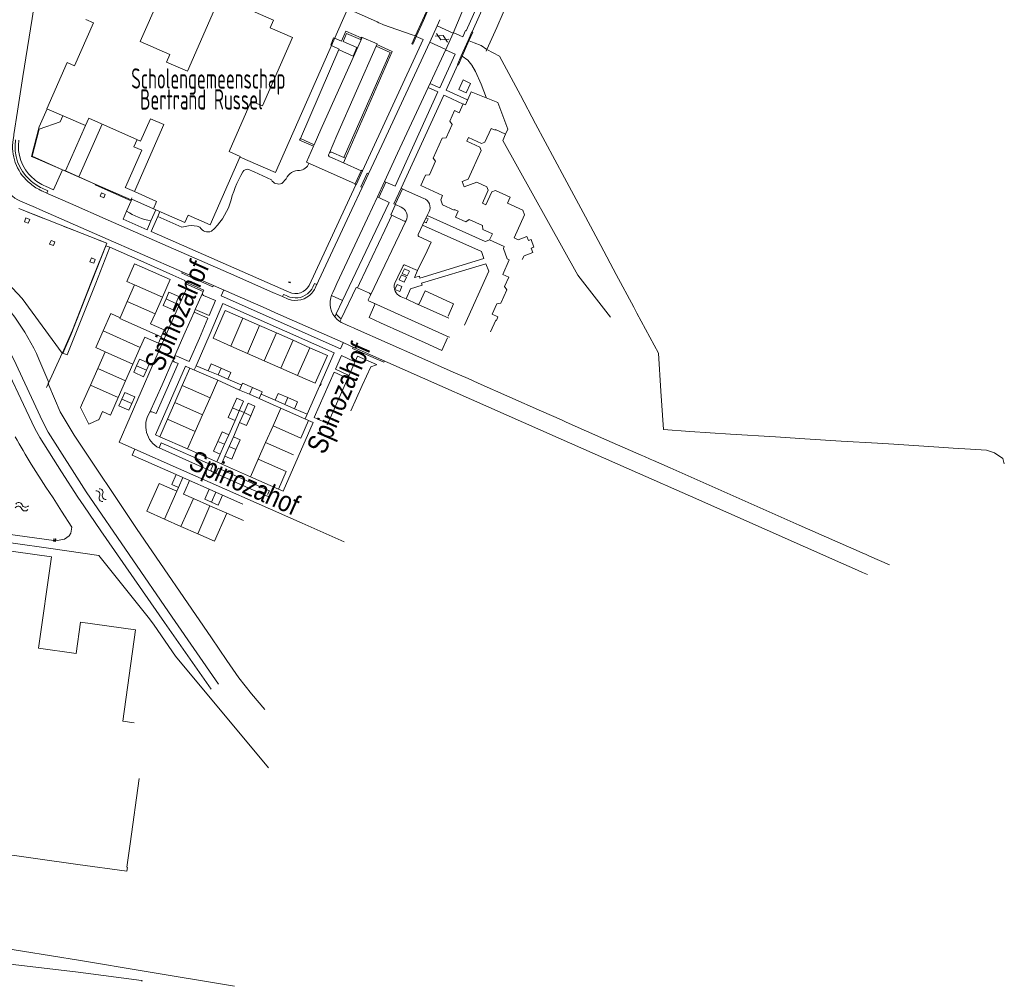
# Model space of a CAD drawing. Header units: metres. Extents: x 111546 to 149831, y 498798 to 507863.
# Tile 46 of 256: x 112703 to 112753, y 500403 to 500453. Entities that reach past the tile are written whole.
import ezdxf

# ---------------------------------------------------------------- set-up
doc = ezdxf.new("R2010")
doc.units = ezdxf.units.M
doc.layers.add('bladindeling', color=7, linetype='Continuous', lineweight=5)
doc.styles.get("Standard").update_dxf_attribs({"font": 'isocp-ie.shx'})
doc.styles.add('Zaanstad', font='ARIALN.TTF')

# ---------------------------------------------------------------- blocks, each defined once
blk = doc.blocks.new('S05')
at = {"color": 0}
for centre, radius, start, end in [((0.934, 0.069368), 1.049, 26.4737935, 153.5262065), ((2.814, 1.038498), 1.065, 208.1530903, 331.8469097), ((0.945, -1.060632), 1.049, 26.4737935, 153.5262065), ((2.825, -0.089502), 1.065, 208.1530903, 331.8469097)]:
    blk.add_arc(centre, radius, start, end, dxfattribs=at)
blk = doc.blocks.new('S012')
at = {"color": 0}
for p, q in [((1.184, 2.05), (0, 0)), ((1.182, -2.049), (0, 0)), ((1.398, 0.001), (0.214, -2.049)), ((1.398, 0.001), (0.216, 2.05))]:
    blk.add_line(p, q, dxfattribs=at)

msp = doc.modelspace()

# ---------------------------------------------------------------- linework, layer by layer
at = {"layer": 'bladindeling'}
for p, q in [((112727.8441, 500454.5109), (112726.829, 500452.1683)), ((112725.4815, 500453.941), (112724.6078, 500451.8786)), ((112722.7049, 500451.7548), (112723.0577, 500452.5424)), ((112723.1021, 500452.5224), (112722.7512, 500451.7341)), ((112723.0532, 500452.5444), (112723.0577, 500452.5424)), ((112723.7942, 500452.2438), (112723.9316, 500452.559)), ((112721.5202, 500450.9398), (112720.7352, 500451.2899)), ((112725.028, 500450.7236), (112725.3697, 500451.5021)), ((112725.074, 500450.7032), (112725.4177, 500451.4806)), ((112725.4177, 500451.4806), (112725.4234, 500451.478)), ((112721.5202, 500450.9398), (112719.1389, 500445.511)), ((112704.8983, 500444.8705), (112705.9136, 500447.1729)), ((112705.5768, 500444.5695), (112706.7631, 500447.2549)), ((112718.3234, 500445.7926), (112718.283, 500445.6908)), ((112704.7498, 500444.9226), (112706.4155, 500444.1975)), ((112719.9961, 500444.8788), (112719.9958, 500444.8779)), ((112715.9038, 500444.234), (112716.1263, 500444.4711)), ((112721.1987, 500444.3059), (112720.8307, 500443.5203)), ((112719.6807, 500444.1641), (112719.6664, 500444.1705)), ((112708.2328, 500443.3525), (112708.2672, 500443.4295)), ((112708.2524, 500443.434), (112708.2798, 500443.4971)), ((112703.7467, 500442.4744), (112702.9468, 500442.7931)), ((112722.2206, 500442.3473), (112720.4029, 500438.5482)), ((112705.5789, 500441.7541), (112704.7768, 500442.0694)), ((112706.4433, 500439.1646), (112707.1533, 500440.987)), ((112707.1533, 500440.987), (112706.9536, 500441.0656)), ((112708.0338, 500438.2233), (112708.4079, 500439.0728)), ((112708.4079, 500439.0728), (112709.8248, 500438.4447)), ((112709.8248, 500438.4447), (112709.4524, 500437.5991)), ((112710.5166, 500438.138), (112710.0114, 500438.3619)), ((112711.5001, 500437.8265), (112711.864, 500438.649)), ((112720.2951, 500438.3203), (112720.4029, 500438.5482)), ((112720.5833, 500438.154), (112720.3124, 500438.2716)), ((112707.6752, 500437.4089), (112708.0338, 500438.2233)), ((112708.0338, 500438.2233), (112709.4524, 500437.5991)), ((112709.4524, 500437.5991), (112709.2287, 500437.0909)), ((112713.9244, 500437.3838), (112713.3011, 500435.9639)), ((112713.9244, 500437.3838), (112714.7743, 500437.0092)), ((112709.2287, 500437.0909), (112709.4144, 500437.009)), ((112714.7743, 500437.0092), (112714.1478, 500435.5907)), ((112714.7743, 500437.0092), (112715.627, 500436.6332)), ((112706.8131, 500436.7319), (112708.7043, 500435.9001)), ((112708.9301, 500436.413), (112708.7043, 500435.9001)), ((112709.117, 500436.3306), (112708.9301, 500436.413)), ((112715.627, 500436.6332), (112715.0015, 500435.2143)), ((112715.627, 500436.6332), (112716.4738, 500436.2599)), ((112708.7043, 500435.9001), (112708.3279, 500435.0453)), ((112714.1478, 500435.5907), (112713.3011, 500435.9639)), ((112716.4738, 500436.2599), (112715.8474, 500434.8415)), ((112716.4738, 500436.2599), (112717.3264, 500435.8839)), ((112717.3264, 500435.8839), (112716.702, 500434.4646)), ((112703.9375, 500433.8538), (112704.7364, 500435.6099)), ((112706.5369, 500434.8253), (112706.9106, 500435.675)), ((112706.9106, 500435.675), (112706.9119, 500435.6777)), ((112706.9106, 500435.675), (112708.3279, 500435.0453)), ((112710.4375, 500435.4104), (112710.384, 500435.2895)), ((112715.0015, 500435.2143), (112714.1478, 500435.5907)), ((112706.163, 500433.9754), (112706.5369, 500434.8253)), ((112706.5369, 500434.8253), (112707.9561, 500434.2008)), ((112708.3279, 500435.0453), (112707.9561, 500434.2008)), ((112709.0168, 500434.7391), (112708.514, 500434.9625)), ((112712.1637, 500434.7135), (112711.5414, 500434.9627)), ((112712.6571, 500434.4975), (112712.8095, 500434.8442)), ((112715.8474, 500434.8415), (112715.0015, 500435.2143)), ((112716.702, 500434.4646), (112715.8474, 500434.8415)), ((112719.2464, 500434.5024), (112718.6277, 500434.789)), ((112713.8609, 500433.9706), (112713.1518, 500434.2809)), ((112705.7691, 500433.08), (112706.163, 500433.9754)), ((112706.163, 500433.9754), (112707.5808, 500433.3485)), ((112707.9561, 500434.2008), (112707.5808, 500433.3485)), ((112710.4579, 500433.1019), (112710.8327, 500433.9538)), ((112710.8327, 500433.9538), (112712.2503, 500433.328)), ((112714.251, 500433.5126), (112714.4034, 500433.8585)), ((112708.2694, 500433.0441), (112707.7669, 500433.2663)), ((112712.2503, 500433.328), (112711.8756, 500432.4763)), ((112715.5656, 500433.2169), (112714.8451, 500433.5284)), ((112716.0579, 500432.9999), (112716.2099, 500433.3456)), ((112710.084, 500432.252), (112710.4579, 500433.1019)), ((112711.8756, 500432.4763), (112710.4579, 500433.1019)), ((112713.7373, 500432.6719), (112713.3921, 500432.8243)), ((112717.1881, 500432.5049), (112716.552, 500432.7819)), ((112711.8756, 500432.4763), (112711.5016, 500431.6263)), ((112713.9822, 500432.5857), (112713.7457, 500432.691)), ((112714.3185, 500432.4154), (112713.9822, 500432.5857)), ((112717.1881, 500432.5049), (112717.0825, 500432.2647)), ((112710.084, 500432.252), (112711.5016, 500431.6263)), ((112713.5202, 500432.176), (112713.2053, 500431.4612)), ((112713.4409, 500431.358), (112713.7559, 500432.0719)), ((112715.0782, 500431.063), (112715.4528, 500431.9147)), ((112715.4528, 500431.9147), (112716.8716, 500431.2885)), ((112709.6551, 500430.7835), (112712.3444, 500429.5848)), ((112712.9887, 500430.9698), (112712.6449, 500431.1216)), ((112713.5699, 500430.7133), (112713.2247, 500430.8657)), ((112714.7043, 500430.2128), (112715.0782, 500431.063)), ((112716.4972, 500430.4369), (112715.0782, 500431.063)), ((112714.3114, 500429.3193), (112711.1091, 500430.7343)), ((112712.7698, 500430.4727), (112712.5974, 500430.0762)), ((112712.8348, 500429.9696), (112713.0047, 500430.3695)), ((112714.7043, 500430.2128), (112716.1232, 500429.5867)), ((112710.6385, 500428.7809), (112710.8596, 500429.2844)), ((112712.3444, 500429.5848), (112712.4712, 500429.5262)), ((112710.6385, 500428.7809), (112710.5539, 500428.5883)), ((112712.2137, 500428.6829), (112711.2006, 500429.134)), ((112709.9306, 500427.1684), (112710.5539, 500428.5883)), ((112712.331, 500428.0313), (112712.5517, 500428.5343)), ((112713.9156, 500427.9311), (112712.8926, 500428.3845)), ((112711.4038, 500428.2131), (112710.7737, 500426.796)), ((112711.4038, 500428.2131), (112712.2474, 500427.8406)), ((112711.6246, 500426.4204), (112712.2474, 500427.8406)), ((112712.2474, 500427.8406), (112713.1016, 500427.4634)), ((112713.1016, 500427.4634), (112712.471, 500426.0467)), ((112713.1016, 500427.4634), (112713.9487, 500427.0895)), ((112710.7737, 500426.796), (112709.9306, 500427.1684)), ((112711.6246, 500426.4204), (112710.7737, 500426.796)), ((112700.7185, 500426.5767), (112704.2987, 500426.0819)), ((112712.471, 500426.0467), (112711.6246, 500426.4204))]:
    msp.add_line(p, q, dxfattribs=at)
for points in [[(112733.411, 500466.8898), (112733.2557, 500466.956), (112733.9949, 500468.6937), (112734.288, 500468.5707), (112734.6838, 500469.4646), (112734.5391, 500469.5272), (112734.2999, 500468.9751), (112733.3711, 500469.3745), (112733.3606, 500469.3513), (112730.6926, 500463.3843), (112726.8589, 500454.8117), (112726.4516, 500453.8972), (112725.6434, 500452.096), (112725.577, 500451.9395)], [(112698.1943, 500464.5379), (112698.211, 500463.7534), (112698.4358, 500463.091), (112698.8007, 500462.5023), (112699.3128, 500462.0284), (112699.9105, 500461.6984), (112704.5572, 500459.6397), (112719.4182, 500453.0367), (112720.2662, 500452.6624), (112720.7498, 500452.4424)], [(112703.4495, 500454.1779), (112703.2024, 500452.6177), (112702.7366, 500449.6667), (112702.4621, 500447.9106), (112702.2749, 500446.715), (112702.2698, 500446.6827), (112702.2643, 500446.6471), (112702.2354, 500446.4641)], [(112725.6155, 500454.2515), (112726.2447, 500454.1591), (112725.2777, 500451.9956), (112725.2454, 500452.0098), (112725.1029, 500451.6889), (112724.9619, 500451.752), (112724.6189, 500451.9051)], [(112712.5888, 500453.3477), (112711.0959, 500449.949), (112710.0415, 500450.4013), (112710.2118, 500450.7866), (112708.6948, 500451.4539), (112709.6889, 500453.7157)], [(112713.7763, 500445.5771), (112715.5715, 500444.7881), (112719.2368, 500453.0998), (112719.331, 500453.3138)], [(112705.9394, 500452.5719), (112706.3178, 500452.4034), (112705.3511, 500450.2138), (112704.9762, 500450.379), (112703.9476, 500448.0346), (112705.9136, 500447.1729), (112706.0873, 500447.5547), (112708.7206, 500446.3869), (112709.2263, 500447.5238), (112709.9039, 500447.2279), (112708.4041, 500443.8206), (112709.5341, 500443.3236), (112709.3725, 500442.9452), (112710.9617, 500442.2451), (112711.1303, 500442.6201), (112712.2586, 500442.1247), (112713.786, 500445.5991), (112713.2218, 500445.8537), (112714.3501, 500448.4182), (112714.9177, 500448.1739), (112716.4433, 500451.6483), (112715.315, 500452.1488), (112715.4784, 500452.5289), (112713.8874, 500453.2238)], [(112723.0577, 500452.5424), (112723.2528, 500452.9779), (112723.288, 500452.961), (112723.2958, 500452.9572), (112723.1021, 500452.5224)], [(112721.0804, 500452.3057), (112722.4781, 500451.8065), (112722.6946, 500451.7319)], [(112719.9337, 500451.6289), (112719.1545, 500451.9708), (112718.9311, 500451.4636), (112718.5842, 500451.6139), (112718.5224, 500451.6407), (112718.3995, 500451.2653), (112718.4249, 500451.2525), (112718.8112, 500451.0589), (112718.8032, 500451.0372), (112718.8253, 500451.0255)], [(112718.8253, 500451.0255), (112719.534, 500450.7131), (112719.7218, 500451.1385), (112719.0133, 500451.4533), (112719.195, 500451.8652), (112719.9014, 500451.5547), (112719.9337, 500451.6289), (112719.9516, 500451.67), (112720.7519, 500451.3253), (112720.7352, 500451.2899), (112720.6989, 500451.2064), (112721.4038, 500450.8956)], [(112725.3697, 500451.5021), (112725.5644, 500451.9459), (112725.6126, 500451.9218), (112725.4177, 500451.4806)], [(112726.2971, 500450.9637), (112726.3353, 500451.0504), (112726.829, 500452.1683)], [(112717.5508, 500446.2049), (112717.8885, 500446.9751), (112719.9944, 500451.6516)], [(112717.5949, 500438.9149), (112717.6673, 500439.0709), (112717.6803, 500439.0989), (112717.7689, 500439.2807), (112717.9041, 500439.5682), (112719.4621, 500442.9025), (112719.9839, 500444.0226), (112720.3152, 500444.7291), (112720.9836, 500446.1672), (112723.4227, 500451.4144)], [(112719.934, 500444.8831), (112719.9449, 500444.9063), (112719.9961, 500444.8788), (112723.083, 500451.5448), (112722.7356, 500451.7002)], [(112722.7512, 500451.7341), (112722.5613, 500451.3077), (112722.5505, 500451.312), (112722.5132, 500451.3267), (112722.7049, 500451.7548)], [(112752.6439, 500429.9868), (112752.5768, 500430.2517), (112752.1399, 500430.5338), (112751.734, 500430.6782), (112750.9273, 500430.7315), (112750.0484, 500430.7694), (112749.3071, 500430.8261), (112747.0316, 500430.9792), (112746.2008, 500431.0272), (112744.3501, 500431.134), (112742.5011, 500431.2561), (112741.0099, 500431.3559), (112738.724, 500431.4935), (112736.6463, 500431.6277), (112735.3081, 500431.724), (112735.1757, 500433.6779), (112735.0587, 500435.6077), (112733.9614, 500437.6373), (112733.7994, 500437.94), (112732.907, 500439.6084), (112732.1193, 500441.0807), (112731.3453, 500442.5307), (112730.2737, 500444.5224), (112728.81, 500447.2606), (112728.0309, 500448.726), (112726.9662, 500450.7092), (112726.3353, 500451.0504), (112726.3333, 500451.0515), (112726.0374, 500451.2424), (112725.6883, 500451.3783), (112725.4234, 500451.478)], [(112718.8032, 500451.0372), (112716.8427, 500446.5119), (112717.5508, 500446.2049), (112717.5176, 500446.1254), (112717.1585, 500445.3098), (112719.6236, 500444.2121), (112719.934, 500444.8831), (112719.0341, 500445.2811), (112718.3506, 500445.5819), (112718.325, 500445.5934)], [(112718.3234, 500445.7926), (112718.7025, 500446.671), (112720.6989, 500451.2064)], [(112721.4038, 500450.8956), (112719.0586, 500445.5473), (112718.4213, 500445.8289)], [(112724.2369, 500451.048), (112723.3382, 500449.1099), (112721.7894, 500445.7744), (112721.1277, 500444.338), (112720.7627, 500443.5523), (112720.2564, 500442.4718), (112718.7003, 500439.1411), (112718.5895, 500438.9046), (112718.4901, 500438.6879)], [(112724.2295, 500451.032), (112724.7178, 500450.8136), (112723.9383, 500449.0936), (112723.4365, 500449.322)], [(112725.074, 500450.7032), (112724.8799, 500450.2637), (112724.8664, 500450.2699), (112724.8351, 500450.2844), (112725.028, 500450.7236)], [(112726.3169, 500448.5711), (112726.0409, 500449.2868), (112725.7502, 500449.9335), (112725.5661, 500450.2517), (112725.3546, 500450.5062), (112725.074, 500450.7032)], [(112724.8448, 500450.2799), (112724.2533, 500448.9796), (112725.3505, 500448.4873)], [(112723.3382, 500449.1099), (112723.8384, 500448.8857), (112721.6611, 500444.0931), (112721.1987, 500444.3059), (112721.1277, 500444.338)], [(112722.9652, 500444.122), (112723.2049, 500444.6562), (112723.4062, 500444.6736), (112723.712, 500445.3583), (112723.5959, 500445.5205), (112724.0534, 500446.5367), (112724.2528, 500446.5532), (112724.5605, 500447.2389), (112724.4432, 500447.4017), (112724.685, 500447.9343), (112724.9222, 500447.8279), (112725.1241, 500448.2818), (112725.2342, 500448.234), (112725.5338, 500448.8872), (112726.8862, 500448.3413), (112727.3991, 500446.9999), (112727.2844, 500446.7365), (112726.7612, 500446.9734), (112726.7447, 500446.9362), (112726.546, 500447.0312), (112726.2316, 500446.3389), (112726.0495, 500446.2685), (112725.3991, 500446.5647), (112725.3152, 500446.38), (112725.9647, 500446.0848), (112726.0335, 500445.9006), (112725.3836, 500444.4593), (112725.0694, 500444.3384), (112725.1712, 500444.0556), (112725.8142, 500444.3003), (112726.3317, 500444.0697), (112726.4024, 500443.8882), (112726.1021, 500443.2388), (112726.2841, 500443.1547), (112726.5844, 500443.8041), (112726.7679, 500443.8709), (112727.5132, 500443.5358), (112727.3726, 500443.2236), (112728.1532, 500442.8697), (112728.2383, 500442.6397), (112727.7153, 500441.4607), (112727.9132, 500441.3691), (112728.3632, 500441.5429), (112728.4428, 500441.3344), (112728.5806, 500441.3833), (112728.7245, 500440.9909), (112728.589, 500440.9438), (112728.6645, 500440.73), (112728.2185, 500440.5611), (112728.1239, 500440.3592)], [(112725.12, 500448.2723), (112724.2552, 500448.6633), (112724.1322, 500448.719), (112721.9769, 500443.9868), (112722.0376, 500443.9582)], [(112703.9659, 500448.0267), (112703.5613, 500447.1043), (112703.1788, 500445.6017), (112703.4905, 500445.4706), (112704.7498, 500444.9226)], [(112704.7548, 500444.9338), (112703.2125, 500445.623), (112703.5548, 500446.9895), (112704.6317, 500447.3626), (112704.771, 500447.6738)], [(112708.545, 500446.4648), (112708.3821, 500446.1032), (112708.7775, 500445.9293), (112707.9478, 500444.0497), (112707.9366, 500444.0246), (112708.4041, 500443.8206)], [(112717.5176, 500446.1254), (112716.8073, 500446.4311), (112716.8427, 500446.5119)], [(112732.611, 500437.4336), (112730.9588, 500439.5761), (112727.1392, 500446.423), (112727.2844, 500446.7365)], [(112719.0586, 500445.5473), (112719.1389, 500445.511), (112719.0341, 500445.2811)], [(112703.8823, 500444.095), (112704.2945, 500443.9108), (112704.7357, 500444.8915), (112704.7548, 500444.9338)], [(112704.7548, 500444.9338), (112704.8983, 500444.8705), (112705.5768, 500444.5695), (112706.4155, 500444.1975), (112706.4014, 500444.166), (112707.0495, 500443.879), (112708.2328, 500443.3525), (112708.0063, 500442.8243), (112707.8332, 500442.4097), (112709.0543, 500441.875), (112709.2469, 500442.3313), (112709.4875, 500442.8946)], [(112714.1683, 500444.9517), (112714.4944, 500444.8198), (112715.3716, 500444.4104)], [(112719.9961, 500444.8788), (112720.0099, 500444.8712), (112719.6807, 500444.1641)], [(112719.9839, 500444.0226), (112719.9155, 500444.0546), (112720.2466, 500444.761), (112720.3152, 500444.7291)], [(112703.7084, 500443.9913), (112704.0023, 500443.8585), (112703.9511, 500443.7381)], [(112703.7287, 500443.8401), (112703.9511, 500443.7381), (112704.0211, 500443.7068), (112705.1485, 500443.2058), (112707.0734, 500442.3599), (112710.1277, 500441.0281), (112713.181, 500439.6904), (112715.4499, 500438.6901), (112715.7617, 500438.5546), (112715.9371, 500438.4794), (112716.2228, 500438.3533)], [(112706.4155, 500444.1975), (112708.2393, 500443.4041), (112708.2524, 500443.434)], [(112719.6236, 500444.2121), (112719.6148, 500444.193), (112719.6664, 500444.1705), (112717.2946, 500439.0485)], [(112721.665, 500443.1676), (112721.5947, 500443.1997), (112721.9676, 500443.9913), (112721.9769, 500443.9868)], [(112721.9696, 500443.0286), (112721.6855, 500443.1583), (112721.665, 500443.1676), (112722.0376, 500443.9582), (112722.2419, 500443.8662), (112723.1186, 500443.4686)], [(112726.5202, 500436.6882), (112726.7885, 500437.2806), (112726.8121, 500437.2699), (112726.8931, 500437.4588), (112726.5985, 500437.5948), (112726.837, 500438.1199), (112727.0391, 500438.1438), (112727.348, 500438.8279), (112727.2283, 500438.9873), (112727.4469, 500439.471), (112727.1351, 500439.611), (112727.4629, 500440.3518), (112727.356, 500440.3992), (112727.1704, 500440.9343), (112727.2116, 500441.0252), (112726.4695, 500441.3628), (112726.6146, 500441.6753), (112726.1298, 500441.8939), (112726.1141, 500442.095), (112725.4334, 500442.4018), (112725.2674, 500442.285), (112724.7323, 500442.5221), (112724.8647, 500442.8208), (112724.681, 500442.9065), (112724.6707, 500442.8829), (112724.0727, 500443.1488), (112723.98, 500443.403), (112724.077, 500443.6216), (112722.9652, 500444.122)], [(112705.1802, 500436.5755), (112704.761, 500435.594), (112704.7388, 500435.6067), (112702.6958, 500438.3812), (112697.9659, 500443.4201)], [(112702.6172, 500443.3344), (112703.3701, 500443.0067), (112703.5962, 500442.9109), (112706.8064, 500441.5035), (112710.8412, 500439.7388), (112712.4263, 500439.051), (112715.1117, 500437.8679), (112715.5715, 500437.6576), (112719.0128, 500436.1397), (112719.3474, 500435.9981), (112719.5319, 500435.9139), (112729.9586, 500431.3076), (112733.987, 500429.5229), (112736.6915, 500428.3313), (112744.4893, 500424.8819), (112745.0326, 500424.6452), (112745.4356, 500424.4572), (112745.6884, 500424.3476)], [(112708.2524, 500443.434), (112708.2672, 500443.4295), (112709.3725, 500442.9452)], [(112718.9856, 500438.2742), (112721.3608, 500443.2644), (112720.8307, 500443.5203), (112720.7627, 500443.5523)], [(112702.5255, 500442.966), (112703.9069, 500442.4139), (112705.7548, 500441.6848), (112707.0061, 500441.1987), (112706.9536, 500441.0656)], [(112709.6967, 500442.8024), (112709.5899, 500442.5487), (112709.2636, 500441.7842), (112716.2688, 500438.709)], [(112721.4961, 500442.6167), (112721.4387, 500442.6461), (112721.6855, 500443.1583)], [(112723.3885, 500442.8021), (112723.2942, 500442.6079), (112723.0632, 500442.117), (112722.8334, 500441.6378)], [(112709.5899, 500442.5487), (112710.8197, 500442.0092), (112711.1573, 500442.0854)], [(112720.3668, 500438.649), (112719.7414, 500438.9287), (112719.8484, 500439.1509), (112721.1382, 500441.8566), (112721.4961, 500442.6167), (112722.1177, 500442.3175)], [(112723.2316, 500442.4746), (112723.3398, 500442.4304), (112723.266, 500442.2666), (112723.2522, 500442.236), (112723.1425, 500442.2854)], [(112726.4731, 500441.3705), (112726.2393, 500441.279), (112723.2942, 500442.6079)], [(112722.9005, 500439.5239), (112722.927, 500439.4245), (112726.1831, 500440.4146), (112726.0488, 500440.7795), (112723.0632, 500442.117)], [(112704.7364, 500435.6099), (112704.7412, 500435.6203), (112704.7553, 500435.6139), (112705.2488, 500436.7673), (112706.3138, 500439.4646), (112706.9997, 500441.1923), (112706.5926, 500441.3511)], [(112722.875, 500441.5344), (112723.5028, 500441.2493), (112723.294, 500440.8034), (112722.8056, 500439.8003), (112722.1723, 500440.0871)], [(112706.9536, 500441.0656), (112706.0003, 500438.6474), (112705.1802, 500436.5755)], [(112707.1533, 500440.987), (112708.7304, 500440.2938), (112710.3504, 500439.5735), (112710.9653, 500439.2919), (112710.9832, 500439.2243), (112711.0156, 500439.1277)], [(112708.8037, 500439.9717), (112708.4101, 500440.1449), (112708.0152, 500439.2475), (112708.4079, 500439.0728)], [(112708.8037, 500439.9717), (112710.2221, 500439.3471), (112709.8248, 500438.4447)], [(112722.0728, 500440.0432), (112721.8071, 500439.4835), (112721.6482, 500439.1574)], [(112725.1855, 500437.0203), (112726.4232, 500439.7697), (112726.282, 500440.1481), (112723.0108, 500439.1554), (112723.0379, 500439.0544), (112722.4401, 500438.87), (112722.2185, 500438.3605)], [(112722.8056, 500439.8003), (112722.6435, 500439.4453), (112722.9005, 500439.5239)], [(112710.8412, 500439.7388), (112710.8124, 500439.6693), (112712.3953, 500438.9794), (112712.4263, 500439.051)], [(112706.4433, 500439.1646), (112704.9813, 500435.5166), (112704.7684, 500435.6112)], [(112711.864, 500438.649), (112711.902, 500438.7396), (112711.0156, 500439.1277), (112711.0629, 500438.9266), (112710.3271, 500437.2451)], [(112710.9832, 500439.2243), (112711.9328, 500438.8112), (112711.902, 500438.7396)], [(112712.9463, 500438.8218), (112712.8102, 500438.5143), (112718.8916, 500435.832), (112719.0286, 500436.1327)], [(112717.4777, 500438.9622), (112717.5675, 500439.1512), (112717.6803, 500439.0989)], [(112718.853, 500437.2142), (112718.9146, 500437.3542), (112719.6762, 500438.9498), (112719.7414, 500438.9287)], [(112722.8957, 500438.1406), (112723.1831, 500438.7684), (112724.2584, 500438.2825), (112724.6384, 500438.1137), (112724.3541, 500437.4837)], [(112710.5166, 500438.138), (112710.3694, 500437.8043), (112709.8639, 500438.0274), (112710.0114, 500438.3619)], [(112710.5166, 500438.138), (112710.6681, 500438.4813), (112710.1626, 500438.7044), (112710.0114, 500438.3619)], [(112712.2053, 500437.5203), (112712.5302, 500438.2838), (112711.9124, 500438.5446)], [(112715.9371, 500438.4794), (112715.9884, 500438.5946), (112716.1788, 500438.5114)], [(112718.4253, 500438.5381), (112718.9856, 500438.2742), (112718.6669, 500437.6012), (112718.5955, 500437.4507)], [(112721.9406, 500438.4828), (112721.9726, 500438.4717), (112722.2185, 500438.3605), (112722.792, 500438.1024)], [(112712.2053, 500437.5203), (112711.5001, 500437.8265), (112711.4382, 500437.6855), (112712.1451, 500437.3759), (112711.7082, 500436.3611), (112711.1957, 500435.176), (112710.5586, 500435.4536)], [(112712.25, 500436.6087), (112712.8948, 500438.1232), (112717.6853, 500436.0135), (112718.5648, 500435.6287), (112717.1881, 500432.5049)], [(112713.9244, 500437.3838), (112713.028, 500437.779), (112712.4024, 500436.3602), (112713.3011, 500435.9639)], [(112724.3305, 500436.3788), (112724.0443, 500435.7422), (112723.192, 500436.1325), (112720.9261, 500437.1543), (112720.3355, 500437.4244), (112720.6226, 500438.0508)], [(112720.5833, 500438.154), (112724.405, 500436.422), (112724.4309, 500436.4103)], [(112722.792, 500438.1024), (112722.7975, 500438.1), (112724.389, 500437.38)], [(112722.792, 500438.1024), (112722.7946, 500438.101), (112722.7975, 500438.1)], [(112700.6298, 500437.6113), (112700.8444, 500437.3764), (112701.4488, 500436.6366), (112701.9077, 500435.9897), (112702.2768, 500435.2764), (112703.7362, 500432.1443), (112704.024, 500431.5924), (112705.9499, 500428.5492), (112710.321, 500422.1861), (112712.6864, 500418.7721)], [(112706.8131, 500436.7319), (112707.2029, 500437.6168), (112707.6752, 500437.4089)], [(112709.7675, 500436.4436), (112707.6606, 500437.3733), (112707.6752, 500437.4089)], [(112710.4389, 500435.4099), (112710.4471, 500435.4288), (112710.9893, 500436.6775), (112711.4382, 500437.6855)], [(112719.071, 500426.0126), (112716.9301, 500426.9665), (112710.6539, 500429.7374), (112708.4316, 500430.7247), (112707.6318, 500431.0807), (112709.3157, 500434.9507), (112710.3271, 500437.2451)], [(112709.4144, 500437.009), (112709.9186, 500436.788), (112709.7675, 500436.4436)], [(112719.0023, 500437.1314), (112719.3695, 500436.9656), (112719.5448, 500436.8874), (112719.6551, 500436.8375), (112722.8606, 500435.4207), (112724.6227, 500434.6421), (112725.3787, 500434.3114), (112725.8916, 500434.0838), (112729.0992, 500432.6615), (112730.1246, 500432.2075), (112730.3634, 500432.1044), (112732.4349, 500431.187), (112734.1699, 500430.4254), (112734.3427, 500430.3495), (112734.638, 500430.2207), (112734.8099, 500430.1416), (112735.6442, 500429.7711), (112739.0101, 500428.2837), (112742.2153, 500426.8661), (112745.4203, 500425.4491), (112745.6165, 500425.3666), (112745.7923, 500425.2904), (112746.8092, 500424.8363)], [(112706.8131, 500436.7319), (112706.4404, 500435.8853), (112706.9119, 500435.6777)], [(112709.117, 500436.3306), (112709.6212, 500436.1096), (112709.7675, 500436.4436)], [(112711.448, 500434.7506), (112711.5414, 500434.9627), (112712.25, 500436.6087)], [(112717.3264, 500435.8839), (112718.2165, 500435.4916), (112717.5909, 500434.0728), (112716.702, 500434.4646)], [(112719.5319, 500435.9139), (112719.5023, 500435.8444), (112721.083, 500435.1459), (112721.1158, 500435.2149)], [(112703.5445, 500435.3014), (112704.0524, 500434.1213), (112704.0132, 500434.0979)], [(112709.0168, 500434.7391), (112709.1688, 500435.0823), (112708.6659, 500435.3052), (112708.514, 500434.9625)], [(112709.1764, 500432.5754), (112709.8093, 500433.9995), (112710.3838, 500435.2895)], [(112718.6277, 500434.789), (112718.9368, 500435.4828), (112719.5844, 500435.187)], [(112719.6513, 500435.21), (112719.7546, 500435.4481), (112720.7163, 500435.0226), (112720.7122, 500435.0133), (112720.4275, 500434.9163), (112719.9906, 500433.9634), (112719.4189, 500432.6751)], [(112701.7947, 500435.0487), (112702.9026, 500432.704), (112703.3362, 500431.7733), (112703.5942, 500431.3229), (112704.6889, 500429.5773), (112705.5314, 500428.2778), (112705.824, 500427.8385), (112706.7022, 500426.5783), (112709.9397, 500421.9146), (112712.3047, 500418.5191)], [(112709.0168, 500434.7391), (112708.8699, 500434.4078), (112708.367, 500434.6308), (112708.514, 500434.9625)], [(112710.4335, 500435.1703), (112710.6281, 500435.0866), (112709.5032, 500432.5307), (112709.2958, 500432.6198)], [(112709.6908, 500431.3583), (112709.4688, 500431.4591), (112711.003, 500434.949), (112711.2263, 500434.8482)], [(112710.8327, 500433.9538), (112711.2263, 500434.8482), (112712.6446, 500434.2242), (112712.2503, 500433.328)], [(112712.6571, 500434.4975), (112712.1637, 500434.7135), (112712.3157, 500435.0606), (112712.8095, 500434.8442)], [(112712.6571, 500434.4975), (112713.1518, 500434.2809), (112713.3037, 500434.6277), (112712.8095, 500434.8442)], [(112718.2046, 500431.9596), (112718.4334, 500432.4464), (112719.6513, 500435.21)], [(112718.1595, 500432.0583), (112717.5458, 500432.338), (112718.5675, 500434.6445), (112719.186, 500434.3573)], [(112704.0132, 500434.0979), (112704.0457, 500433.984), (112704.6339, 500432.6304)], [(112713.7553, 500433.7314), (112713.0474, 500434.0456), (112712.6446, 500434.2242)], [(112714.251, 500433.5126), (112713.7553, 500433.7314), (112713.9079, 500434.0773), (112714.4034, 500433.8585)], [(112714.251, 500433.5126), (112714.7424, 500433.2957), (112714.895, 500433.6416), (112714.4034, 500433.8585)], [(112707.5808, 500433.3485), (112707.1876, 500432.4555), (112706.7767, 500432.6364)], [(112708.2694, 500433.0441), (112708.1226, 500432.7099), (112707.6195, 500432.9311), (112707.7669, 500433.2663)], [(112708.2694, 500433.0441), (112708.4208, 500433.3884), (112707.9177, 500433.6096), (112707.7669, 500433.2663)], [(112713.3921, 500432.8243), (112713.6071, 500433.3153), (112713.9528, 500433.164), (112713.7373, 500432.6719)], [(112715.8458, 500432.8084), (112715.4609, 500432.9792), (112714.7424, 500433.2957)], [(112716.0579, 500432.9999), (112715.5656, 500433.2169), (112715.718, 500433.5625), (112716.2099, 500433.3456)], [(112716.0579, 500432.9999), (112716.552, 500432.7819), (112716.7044, 500433.1275), (112716.2099, 500433.3456)], [(112706.7767, 500432.6364), (112706.5888, 500432.2099), (112706.5574, 500432.2238), (112706.0894, 500431.9983), (112705.6652, 500432.8439), (112705.7691, 500433.08)], [(112713.3921, 500432.8243), (112713.1745, 500432.3274), (112713.5202, 500432.176), (112713.7373, 500432.6719)], [(112713.9822, 500432.5857), (112714.1905, 500433.0587), (112714.535, 500432.9068), (112714.3185, 500432.4154)], [(112716.8716, 500431.2885), (112717.2655, 500432.1842), (112715.8458, 500432.8084), (112715.4528, 500431.9147)], [(112715.0364, 500417.4945), (112714.3621, 500418.284), (112713.7137, 500419.1027), (112713.0997, 500419.9816), (112712.3171, 500421.1306), (112708.5056, 500426.6827), (112705.3374, 500431.4281), (112704.6339, 500432.6304)], [(112713.9822, 500432.5857), (112713.7559, 500432.0719), (112714.1004, 500431.9201), (112714.3185, 500432.4154)], [(112711.5016, 500431.6263), (112711.1091, 500430.7343), (112709.6908, 500431.3583), (112710.084, 500432.252)], [(112717.2655, 500432.1842), (112717.5028, 500432.0731), (112716.7323, 500430.3325), (112715.9703, 500428.5936), (112715.7311, 500428.6951)], [(112708.3876, 500416.8145), (112707.8136, 500416.8998), (112708.4557, 500421.5334), (112705.663, 500421.9216), (112705.4445, 500420.3365), (112703.5285, 500420.6081), (112704.1855, 500425.2539), (112701.3917, 500425.6461), (112700.7433, 500420.9945), (112698.8286, 500421.262), (112699.9143, 500428.9739), (112697.1179, 500429.3655), (112696.0422, 500421.6492), (112694.1262, 500421.9173), (112695.4198, 500431.1653), (112692.6298, 500431.5518), (112690.9139, 500419.2549), (112690.3788, 500419.3296)], [(112712.6449, 500431.1216), (112712.8615, 500431.6129), (112713.2053, 500431.4612), (112712.9887, 500430.9698)], [(112713.2247, 500430.8657), (112713.4409, 500431.358), (112713.7865, 500431.2061), (112713.5699, 500430.7133)], [(112712.3007, 500429.6999), (112712.3876, 500429.8853), (112709.7662, 500431.0384), (112709.6551, 500430.7835)], [(112712.6449, 500431.1216), (112712.4256, 500430.6246), (112712.7698, 500430.4727), (112712.9887, 500430.9698)], [(112713.2247, 500430.8657), (112713.0063, 500430.3688), (112713.3518, 500430.2169), (112713.5699, 500430.7133)], [(112710.5231, 500429.4326), (112708.294, 500430.4116), (112708.4316, 500430.7247)], [(112704.3988, 500426.0568), (112704.8527, 500426.1507), (112705.0787, 500426.3175), (112705.1717, 500426.4522), (112705.2249, 500426.7596), (112704.7001, 500427.5743), (112704.2679, 500428.2563), (112703.8971, 500428.7931), (112703.1604, 500429.9605)], [(112712.5857, 500429.5738), (112712.6697, 500429.7598), (112715.2662, 500428.6067), (112715.1803, 500428.4249)], [(112716.1232, 500429.5867), (112715.7311, 500428.6951), (112714.3114, 500429.3193), (112714.7043, 500430.2128)], [(112710.8596, 500429.2844), (112710.5231, 500429.4326), (112710.3014, 500428.9295), (112710.6385, 500428.7809)], [(112710.8596, 500429.2844), (112711.2006, 500429.134), (112710.9789, 500428.6309)], [(112715.2103, 500428.3124), (112714.2318, 500428.7436), (112712.4712, 500429.5262)], [(112710.5539, 500428.5883), (112709.6552, 500428.9851), (112709.029, 500427.5664), (112709.9306, 500427.1684)], [(112710.9789, 500428.6309), (112710.8938, 500428.4383), (112711.4038, 500428.2131)], [(112712.5517, 500428.5343), (112712.2137, 500428.6829), (112711.9927, 500428.1801), (112712.331, 500428.0313)], [(112712.5517, 500428.5343), (112712.8926, 500428.3845), (112712.6716, 500427.8817), (112712.331, 500428.0313)], [(112700.3066, 500426.2152), (112704.1489, 500425.6729), (112706.5969, 500425.3138), (112709.1748, 500422.0946), (112709.4043, 500421.7797), (112710.4942, 500420.2073), (112715.2288, 500414.5157)], [(112708.6391, 500413.9883), (112708.1812, 500410.6621), (112708.0121, 500409.4637), (112708.0513, 500409.4584), (112708.0254, 500409.2659), (112705.5238, 500409.616), (112701.3276, 500410.2045), (112701.3386, 500410.283), (112700.9746, 500410.3315), (112700.9636, 500410.2532), (112697.5405, 500410.735), (112692.3207, 500411.4634), (112690.8747, 500411.6648)], [(112713.498, 500403.4151), (112708.8947, 500404.1818), (112705.6616, 500404.7333), (112701.2214, 500405.4373), (112696.8671, 500406.1029), (112691.2349, 500406.9419), (112689.5503, 500407.2059), (112688.687, 500407.3141), (112688.2469, 500407.3175), (112687.7746, 500407.3237), (112687.3406, 500407.3538), (112687.3279, 500407.2936)], [(112708.8138, 500403.6892), (112708.7524, 500403.6999), (112708.7567, 500403.7173), (112705.5366, 500404.1302), (112701.0742, 500404.6658), (112696.7371, 500405.1689), (112691.2192, 500405.8483), (112688.2433, 500406.3026), (112687.2158, 500406.5147), (112687.2283, 500406.5764)]]:
    msp.add_lwpolyline(points, dxfattribs=at)
for points in [[(112723.4227, 500451.4144), (112723.7942, 500452.2438), (112724.6078, 500451.8786), (112724.2369, 500451.048)], [(112724.9005, 500449.0116), (112725.2841, 500448.8378), (112725.5008, 500449.3194), (112725.1172, 500449.4949)], [(112706.8436, 500443.5066), (112706.9174, 500443.6715), (112706.7299, 500443.7553), (112706.6561, 500443.5905)], [(112703.0085, 500442.2107), (112702.8142, 500442.2864), (112702.8898, 500442.4791), (112703.0842, 500442.4051)], [(112704.0938, 500441.1443), (112704.1678, 500441.337), (112704.3639, 500441.2647), (112704.2865, 500441.0704)], [(112706.3367, 500440.1812), (112706.1441, 500440.2551), (112706.2215, 500440.446), (112706.4124, 500440.3721)], [(112722.3953, 500439.7818), (112722.2768, 500439.5339), (112722.0288, 500439.6524), (112722.1473, 500439.9003)], [(112722.2397, 500439.4674), (112722.1212, 500439.2195), (112721.8732, 500439.338), (112721.9917, 500439.5859)], [(112716.261, 500439.2326), (112716.2548, 500439.2049), (112716.3331, 500439.1872), (112716.3394, 500439.2149)], [(112722.0099, 500438.9894), (112721.8962, 500438.7389), (112721.6509, 500438.8502), (112721.7646, 500439.1007)], [(112717.8382, 500433.9668), (112717.864, 500433.9565), (112717.9002, 500434.0374), (112717.8744, 500434.0477)], [(112704.2944, 500426.0444), (112704.396, 500426.0329), (112704.4106, 500426.161), (112704.39, 500426.1633), (112704.3775, 500426.0522), (112704.3169, 500426.059), (112704.3295, 500426.1701), (112704.309, 500426.1726)]]:
    msp.add_lwpolyline(points, close=True, dxfattribs=at)
for centre, radius, start, end in [((112722.4397, 500456.0598), 3.9926, 244.96069, 250.09624), ((112704.5998, 500446.099), 2.3924, 171.22237, 228.26921), ((112704.5963, 500446.0966), 2.261, 171.02147, 228.24332), ((112704.6095, 500446.1011), 2.1057, 170.89857, 228.23583), ((112718.3908, 500445.7611), 0.0744, 65.77519, 154.91693), ((112718.3522, 500445.6629), 0.0746, 158.03581, 248.6055), ((112719.3644, 500441.6785), 6.2885, 149.90652, 166.07047), ((112714.1437, 500444.6923), 0.2605, 84.58389, 147.67323), ((112716.7773, 500444.1846), 0.7112, 88.17926, 156.24092), ((112716.7573, 500445.4578), 0.5639, 274.33124, 338.84535), ((112704.7354, 500446.1721), 2.5378, 227.08383, 241.80205), ((112704.7513, 500446.1956), 2.4386, 227.07571, 244.67982), ((112704.853, 500446.3414), 2.4472, 227.73152, 246.63002), ((112715.7398, 500444.63), 0.4286, 210.81014, 292.49782), ((112703.3347, 500445.022), 1.8338, 206.17366, 246.96684), ((112704.5705, 500445.7792), 2.1139, 240.70684, 246.53231), ((112722.9714, 500443.0211), 0.471, 332.2901, 71.79629), ((112709.8702, 500445.7077), 3.4334, 237.11994, 259.54043), ((112710.0335, 500444.3538), 3.4299, 311.96886, 340.20672), ((112721.7738, 500442.5696), 0.499, 333.54854, 66.89312), ((112722.1555, 500442.3796), 0.0726, 238.65896, 333.61108), ((112711.2964, 500440.9573), 1.1366, 67.55238, 97.03088), ((112712.1463, 500442.2491), 0.4808, 210.12355, 292.10739), ((112722.9068, 500441.6073), 0.0795, 157.41561, 246.45006), ((112722.1415, 500440.0222), 0.0718, 64.60026, 163.01164), ((112693.7647, 500431.0916), 10.6474, 23.29001, 49.86012), ((112716.6007, 500439.4255), 0.7896, 245.14124, 331.48639), ((112716.6016, 500439.385), 0.9729, 308.66897, 334.24017), ((112716.4836, 500439.4578), 1.2368, 320.00494, 333.96107), ((112722.1539, 500438.976), 0.5373, 160.262, 246.60685), ((112711.9429, 500438.6221), 0.0833, 161.17408, 248.50776), ((112716.6038, 500439.3847), 0.9713, 244.05173, 308.57617), ((112716.6015, 500439.388), 1.1018, 249.89687, 318.8463), ((112719.4694, 500438.144), 1.1156, 166.01147, 236.45941), ((112719.6815, 500438.0829), 1.3362, 153.0798, 165.66636), ((112720.3293, 500438.3051), 0.0375, 156.03369, 243.24851), ((112720.3331, 500438.5801), 0.0767, 335.46952, 63.96204), ((112720.5529, 500438.0834), 0.0769, 334.94568, 66.66795), ((112722.8278, 500438.1654), 0.0721, 245.09776, 339.88471), ((112719.3844, 500438.0729), 0.8586, 213.32724, 236.83213), ((112719.3216, 500437.8836), 0.8172, 235.01223, 247.00194), ((112710.461, 500435.2516), 0.0858, 153.7916, 251.3425), ((112710.501, 500435.3889), 0.0671, 143.46635, 161.28168), ((112710.5162, 500435.381), 0.084, 59.73536, 145.32231), ((112719.6075, 500435.2285), 0.0475, 240.88017, 337.13468), ((112719.2133, 500434.4328), 0.0805, 250.17263, 339.20684), ((112719.2162, 500434.4313), 0.0773, 339.46967, 66.97588), ((112710.2352, 500431.8982), 1.2567, 147.39559, 242.50695), ((112709.2572, 500432.5411), 0.0876, 63.88064, 156.95938), ((112731.7874, 500447.7071), 33.6815, 209.05525, 211.79582), ((112712.3868, 500429.6667), 0.0922, 158.92028, 242.66045), ((112712.5033, 500429.6106), 0.0903, 249.19966, 335.96678)]:
    msp.add_arc(centre, radius, start, end, dxfattribs=at)

# ---------------------------------------------------------------- block references
at = {"layer": 'bladindeling', "xscale": 0.1719986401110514, "yscale": 0.1719986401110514, "zscale": 0.1719986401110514}
for name, p, rotation in [('S012', (112724.099, 500451.7477), 244.6155442), ('S05', (112706.5331, 500428.6583), 303.2650625), ('S05', (112702.3601, 500427.8444), 352.301358)]:
    msp.add_blockref(name, p, dxfattribs=dict(at, rotation=rotation))

# ---------------------------------------------------------------- texts
at = {"layer": 'bladindeling', "color": 2, "width": 0.6652}
for s, p in [('Scholengemeenschap', (112708.2436, 500449.0546)), ('Bertrand Russel', (112708.6969, 500447.9933))]:
    msp.add_text(s, height=1.031992, dxfattribs=at).set_placement(p)
at = {"layer": 'bladindeling', "color": 2, "style": 'Zaanstad'}
for rotation, p in [(65.91847, (112709.8154, 500434.6113)), (66.53441, (112718.0785, 500430.4092)), (335.82732, (112711.0887, 500429.7556))]:
    msp.add_text('Spinozahof', height=1.03199, rotation=rotation, dxfattribs=at).set_placement(p)

doc.saveas('drawing.dxf')
